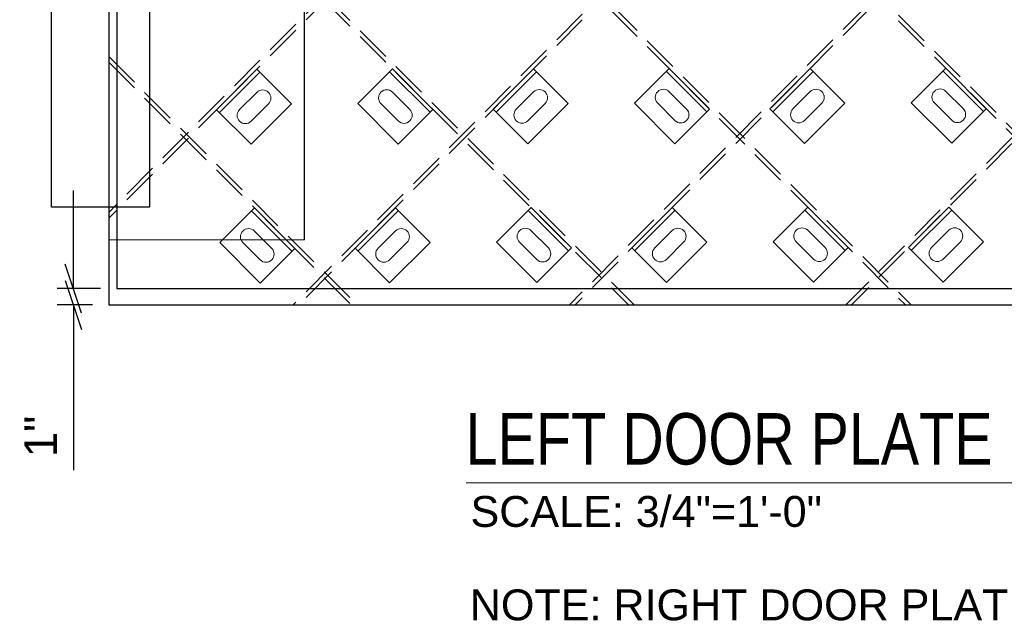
# Model space of a CAD drawing. Header units: inches. Extents: x -178 to 531, y -278 to 101.
# Tile 1 of 19: x -176 to -116, y -278 to -242. Entities that reach past the tile are written whole.
import ezdxf

# ---------------------------------------------------------------- set-up
doc = ezdxf.new("R2010")
doc.units = ezdxf.units.IN
doc.header["$LTSCALE"] = 5
doc.header["$MEASUREMENT"] = 0
doc.linetypes.add('DGN Style 3', pattern=[0.621993, 0.444281, -0.177712])
for name, color, linetype, lineweight in [('G-ANN-TTLB', 7, 'Continuous', 0), ('G-ANNO-DIM', 1, 'Continuous', 0), ('G-ANNO-TEXT', 7, 'Continuous', 30), ('S-BRAC-DIA~', 5, 'Continuous', 30), ('S-FSTN-MISC', 12, 'Continuous', 13), ('S-STIF-LONG', 3, 'Continuous', 30), ('S-STIF-TRAN', 3, 'Continuous', 30)]:
    doc.layers.add(name, color=color, linetype=linetype, lineweight=lineweight)
doc.styles.add("3 4 1'-0", font='arial.ttf', dxfattribs={"height": 2})
doc.styles.get("Standard").update_dxf_attribs({"font": 'txt.shx'})
doc.styles.add('SUBTITLE 4.7625', font='romans.shx', dxfattribs={"width": 0.8, "height": 187.5})
doc.dimstyles.new("3 4 1'-0", dxfattribs={"dimtxt": 2, "dimasz": 3, "dimexe": 1, "dimexo": 1, "dimgap": 1, "dimtad": 1, "dimdec": 4, "dimzin": 15, "dimdsep": 46, "dimlunit": 4, "dimtxsty": "3 4 1'-0", "dimblk": '_Oblique_0.3', "dimcen": 0.09, "dimadec": 4, "dimazin": 3, "dimtfac": 1, "dimtdec": 4, "dimtofl": 0, "dimtmove": 0, "dimatfit": 3, "dimfxl": 1, "dimfrac": 2, "dimtolj": 1, "dimtzin": 15, "dimarcsym": 0})

# ---------------------------------------------------------------- blocks, each defined once
blk = doc.blocks.new('_Oblique_0.3')
at = {"color": 0, "linetype": 'ByBlock', "lineweight": -2}
for p, q in [((0, 0), (-1, 0)), ((0.5, 0.167), (-0.5, -0.167))]:
    blk.add_line(p, q, dxfattribs=at)
blk = doc.blocks.new('*D1009')
at = {"layer": 'Defpoints', "color": 0, "lineweight": 0, "transparency": 16777216}
for p in [(-169.971, -257.969), (-172.637, -258.969), (-170.471, -258.969)]:
    blk.add_point(p, dxfattribs=at)
at = {"layer": 'G-ANNO-DIM', "color": 0, "lineweight": -2, "transparency": 16777216}
for p, q in [((-172.637, -254.969), (-172.637, -251.969)), ((-170.971, -257.969), (-173.637, -257.969)), ((-171.471, -258.969), (-173.637, -258.969)), ((-172.637, -261.969), (-172.637, -269.079))]:
    blk.add_line(p, q, dxfattribs=at)
at = {"layer": 'G-ANNO-DIM', "color": 0, "lineweight": -2, "transparency": 16777216, "xscale": 3, "yscale": 3, "zscale": 3}
for p, rotation in [((-172.637, -257.969), 270), ((-172.637, -258.969), 90)]:
    blk.add_blockref('_Oblique_0.3', p, dxfattribs=dict(at, rotation=rotation))
at = {"layer": 'G-ANNO-DIM', "color": 0, "transparency": 16777216, "insert": (-174.641, -267.024), "char_height": 2, "attachment_point": 5, "rotation": 90, "style": "3 4 1'-0"}
blk.add_mtext('\\A1;1"', dxfattribs=at)
blk = doc.blocks.new('*U665')
at = {"layer": 'S-FSTN-MISC', "lineweight": 0}
for p, q in [((-0.53, 1.237), (0.53, 0.177)), ((-1.237, 0.53), (-0.177, -0.53))]:
    blk.add_line(p, q, dxfattribs=at)
blk.add_arc((-0.884, 0.884), 0.5, 45, 225, dxfattribs=at)
at = {"layer": 'S-FSTN-MISC', "lineweight": 0, "extrusion": (0, 0, -1)}
blk.add_arc((-0.177, -0.177), 0.5, 135, 315, dxfattribs=at)
blk = doc.blocks.new('*U664')
at = {"layer": 'G-ANNO-DIM', "color": 3}
blk.add_line((-1.75, 1.25), (1.75, 1.25), dxfattribs=at)
at = {"layer": 'G-ANNO-DIM', "color": 3, "flags": 128}
blk.add_lwpolyline([(-1.75, 1.5), (1.75, 1.5), (1.75, -1.5), (-1.75, -1.5), (-1.75, 1.5)], close=True, dxfattribs=at)
at = {"layer": 'S-FSTN-MISC', "lineweight": 0, "rotation": 45}
blk.add_blockref('*U665', (0.5, 0), dxfattribs=at)
blk = doc.blocks.new('*U667')
at = {"layer": 'S-FSTN-MISC', "lineweight": 0}
for p, q in [((-0.53, 1.237), (0.53, 0.177)), ((-1.237, 0.53), (-0.177, -0.53))]:
    blk.add_line(p, q, dxfattribs=at)
blk.add_arc((-0.884, 0.884), 0.5, 45, 225, dxfattribs=at)
at = {"layer": 'S-FSTN-MISC', "lineweight": 0, "extrusion": (0, 0, -1)}
blk.add_arc((-0.177, -0.177), 0.5, 135, 315, dxfattribs=at)
blk = doc.blocks.new('*U666')
at = {"layer": 'G-ANNO-DIM', "color": 3}
blk.add_line((-1.75, 1.25), (1.75, 1.25), dxfattribs=at)
at = {"layer": 'G-ANNO-DIM', "color": 3, "flags": 128}
blk.add_lwpolyline([(-1.75, 1.5), (1.75, 1.5), (1.75, -1.5), (-1.75, -1.5), (-1.75, 1.5)], close=True, dxfattribs=at)
at = {"layer": 'S-FSTN-MISC', "lineweight": 0, "rotation": 45}
blk.add_blockref('*U667', (0.5, 0), dxfattribs=at)
blk = doc.blocks.new('*U669')
at = {"layer": 'S-FSTN-MISC', "lineweight": 0}
for p, q in [((-0.53, 1.237), (0.53, 0.177)), ((-1.237, 0.53), (-0.177, -0.53))]:
    blk.add_line(p, q, dxfattribs=at)
blk.add_arc((-0.884, 0.884), 0.5, 45, 225, dxfattribs=at)
at = {"layer": 'S-FSTN-MISC', "lineweight": 0, "extrusion": (0, 0, -1)}
blk.add_arc((-0.177, -0.177), 0.5, 135, 315, dxfattribs=at)
blk = doc.blocks.new('*U668')
at = {"layer": 'G-ANNO-DIM', "color": 3}
blk.add_line((-1.75, 1.25), (1.75, 1.25), dxfattribs=at)
at = {"layer": 'G-ANNO-DIM', "color": 3, "flags": 128}
blk.add_lwpolyline([(-1.75, 1.5), (1.75, 1.5), (1.75, -1.5), (-1.75, -1.5), (-1.75, 1.5)], close=True, dxfattribs=at)
at = {"layer": 'S-FSTN-MISC', "lineweight": 0, "rotation": 45}
blk.add_blockref('*U669', (0.5, 0), dxfattribs=at)
blk = doc.blocks.new('*U671')
at = {"layer": 'S-FSTN-MISC', "lineweight": 0}
for p, q in [((-0.53, 1.237), (0.53, 0.177)), ((-1.237, 0.53), (-0.177, -0.53))]:
    blk.add_line(p, q, dxfattribs=at)
blk.add_arc((-0.884, 0.884), 0.5, 45, 225, dxfattribs=at)
at = {"layer": 'S-FSTN-MISC', "lineweight": 0, "extrusion": (0, 0, -1)}
blk.add_arc((-0.177, -0.177), 0.5, 135, 315, dxfattribs=at)
blk = doc.blocks.new('*U670')
at = {"layer": 'G-ANNO-DIM', "color": 3}
blk.add_line((-1.75, 1.25), (1.75, 1.25), dxfattribs=at)
at = {"layer": 'G-ANNO-DIM', "color": 3, "flags": 128}
blk.add_lwpolyline([(-1.75, 1.5), (1.75, 1.5), (1.75, -1.5), (-1.75, -1.5), (-1.75, 1.5)], close=True, dxfattribs=at)
at = {"layer": 'S-FSTN-MISC', "lineweight": 0, "rotation": 45}
blk.add_blockref('*U671', (0.5, 0), dxfattribs=at)
blk = doc.blocks.new('*U673')
at = {"layer": 'S-FSTN-MISC', "lineweight": 0}
for p, q in [((-0.53, 1.237), (0.53, 0.177)), ((-1.237, 0.53), (-0.177, -0.53))]:
    blk.add_line(p, q, dxfattribs=at)
blk.add_arc((-0.884, 0.884), 0.5, 45, 225, dxfattribs=at)
at = {"layer": 'S-FSTN-MISC', "lineweight": 0, "extrusion": (0, 0, -1)}
blk.add_arc((-0.177, -0.177), 0.5, 135, 315, dxfattribs=at)
blk = doc.blocks.new('*U672')
at = {"layer": 'G-ANNO-DIM', "color": 3}
blk.add_line((-1.75, 1.25), (1.75, 1.25), dxfattribs=at)
at = {"layer": 'G-ANNO-DIM', "color": 3, "flags": 128}
blk.add_lwpolyline([(-1.75, 1.5), (1.75, 1.5), (1.75, -1.5), (-1.75, -1.5), (-1.75, 1.5)], close=True, dxfattribs=at)
at = {"layer": 'S-FSTN-MISC', "lineweight": 0, "rotation": 45}
blk.add_blockref('*U673', (0.5, 0), dxfattribs=at)
blk = doc.blocks.new('*U685')
at = {"layer": 'S-FSTN-MISC', "lineweight": 0}
for p, q in [((-0.53, 1.237), (0.53, 0.177)), ((-1.237, 0.53), (-0.177, -0.53))]:
    blk.add_line(p, q, dxfattribs=at)
blk.add_arc((-0.884, 0.884), 0.5, 45, 225, dxfattribs=at)
at = {"layer": 'S-FSTN-MISC', "lineweight": 0, "extrusion": (0, 0, -1)}
blk.add_arc((-0.177, -0.177), 0.5, 135, 315, dxfattribs=at)
blk = doc.blocks.new('*U684')
at = {"layer": 'G-ANNO-DIM', "color": 3}
blk.add_line((-1.75, 1.25), (1.75, 1.25), dxfattribs=at)
at = {"layer": 'G-ANNO-DIM', "color": 3, "flags": 128}
blk.add_lwpolyline([(-1.75, 1.5), (1.75, 1.5), (1.75, -1.5), (-1.75, -1.5), (-1.75, 1.5)], close=True, dxfattribs=at)
at = {"layer": 'S-FSTN-MISC', "lineweight": 0, "rotation": 45}
blk.add_blockref('*U685', (0.5, 0), dxfattribs=at)
blk = doc.blocks.new('*U977')
at = {"layer": 'S-FSTN-MISC', "lineweight": 0}
for p, q in [((-0.53, 1.237), (0.53, 0.177)), ((-1.237, 0.53), (-0.177, -0.53))]:
    blk.add_line(p, q, dxfattribs=at)
blk.add_arc((-0.884, 0.884), 0.5, 45, 225, dxfattribs=at)
at = {"layer": 'S-FSTN-MISC', "lineweight": 0, "extrusion": (0, 0, -1)}
blk.add_arc((-0.177, -0.177), 0.5, 135, 315, dxfattribs=at)
blk = doc.blocks.new('*U976')
at = {"layer": 'G-ANNO-DIM', "color": 3}
blk.add_line((-1.75, 1.25), (1.75, 1.25), dxfattribs=at)
at = {"layer": 'G-ANNO-DIM', "color": 3, "flags": 128}
blk.add_lwpolyline([(-1.75, 1.5), (1.75, 1.5), (1.75, -1.5), (-1.75, -1.5), (-1.75, 1.5)], close=True, dxfattribs=at)
at = {"layer": 'S-FSTN-MISC', "lineweight": 0, "rotation": 45.00000000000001}
blk.add_blockref('*U977', (0.5, 0), dxfattribs=at)
blk = doc.blocks.new('*U987')
at = {"layer": 'S-FSTN-MISC', "lineweight": 0}
for p, q in [((-0.53, 1.237), (0.53, 0.177)), ((-1.237, 0.53), (-0.177, -0.53))]:
    blk.add_line(p, q, dxfattribs=at)
blk.add_arc((-0.884, 0.884), 0.5, 45, 225, dxfattribs=at)
at = {"layer": 'S-FSTN-MISC', "lineweight": 0, "extrusion": (0, 0, -1)}
blk.add_arc((-0.177, -0.177), 0.5, 135, 315, dxfattribs=at)
blk = doc.blocks.new('*U986')
at = {"layer": 'G-ANNO-DIM', "color": 3}
blk.add_line((-1.75, 1.25), (1.75, 1.25), dxfattribs=at)
at = {"layer": 'G-ANNO-DIM', "color": 3, "flags": 128}
blk.add_lwpolyline([(-1.75, 1.5), (1.75, 1.5), (1.75, -1.5), (-1.75, -1.5), (-1.75, 1.5)], close=True, dxfattribs=at)
at = {"layer": 'S-FSTN-MISC', "lineweight": 0, "rotation": 45.00000000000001}
blk.add_blockref('*U987', (0.5, 0), dxfattribs=at)
blk = doc.blocks.new('*U989')
at = {"layer": 'S-FSTN-MISC', "lineweight": 0}
for p, q in [((-0.53, 1.237), (0.53, 0.177)), ((-1.237, 0.53), (-0.177, -0.53))]:
    blk.add_line(p, q, dxfattribs=at)
blk.add_arc((-0.884, 0.884), 0.5, 45, 225, dxfattribs=at)
at = {"layer": 'S-FSTN-MISC', "lineweight": 0, "extrusion": (0, 0, -1)}
blk.add_arc((-0.177, -0.177), 0.5, 135, 315, dxfattribs=at)
blk = doc.blocks.new('*U988')
at = {"layer": 'G-ANNO-DIM', "color": 3}
blk.add_line((-1.75, 1.25), (1.75, 1.25), dxfattribs=at)
at = {"layer": 'G-ANNO-DIM', "color": 3, "flags": 128}
blk.add_lwpolyline([(-1.75, 1.5), (1.75, 1.5), (1.75, -1.5), (-1.75, -1.5), (-1.75, 1.5)], close=True, dxfattribs=at)
at = {"layer": 'S-FSTN-MISC', "lineweight": 0, "rotation": 45.00000000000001}
blk.add_blockref('*U989', (0.5, 0), dxfattribs=at)
blk = doc.blocks.new('*U995')
at = {"layer": 'S-FSTN-MISC', "lineweight": 0}
for p, q in [((-0.53, 1.237), (0.53, 0.177)), ((-1.237, 0.53), (-0.177, -0.53))]:
    blk.add_line(p, q, dxfattribs=at)
blk.add_arc((-0.884, 0.884), 0.5, 45, 225, dxfattribs=at)
at = {"layer": 'S-FSTN-MISC', "lineweight": 0, "extrusion": (0, 0, -1)}
blk.add_arc((-0.177, -0.177), 0.5, 135, 315, dxfattribs=at)
blk = doc.blocks.new('*U994')
at = {"layer": 'G-ANNO-DIM', "color": 3}
blk.add_line((-1.75, 1.25), (1.75, 1.25), dxfattribs=at)
at = {"layer": 'G-ANNO-DIM', "color": 3, "flags": 128}
blk.add_lwpolyline([(-1.75, 1.5), (1.75, 1.5), (1.75, -1.5), (-1.75, -1.5), (-1.75, 1.5)], close=True, dxfattribs=at)
at = {"layer": 'S-FSTN-MISC', "lineweight": 0, "rotation": 45.00000000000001}
blk.add_blockref('*U995', (0.5, 0), dxfattribs=at)
blk = doc.blocks.new('*U997')
at = {"layer": 'S-FSTN-MISC', "lineweight": 0}
for p, q in [((-0.53, 1.237), (0.53, 0.177)), ((-1.237, 0.53), (-0.177, -0.53))]:
    blk.add_line(p, q, dxfattribs=at)
blk.add_arc((-0.884, 0.884), 0.5, 45, 225, dxfattribs=at)
at = {"layer": 'S-FSTN-MISC', "lineweight": 0, "extrusion": (0, 0, -1)}
blk.add_arc((-0.177, -0.177), 0.5, 135, 315, dxfattribs=at)
blk = doc.blocks.new('*U996')
at = {"layer": 'G-ANNO-DIM', "color": 3}
blk.add_line((-1.75, 1.25), (1.75, 1.25), dxfattribs=at)
at = {"layer": 'G-ANNO-DIM', "color": 3, "flags": 128}
blk.add_lwpolyline([(-1.75, 1.5), (1.75, 1.5), (1.75, -1.5), (-1.75, -1.5), (-1.75, 1.5)], close=True, dxfattribs=at)
at = {"layer": 'S-FSTN-MISC', "lineweight": 0, "rotation": 45.00000000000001}
blk.add_blockref('*U997', (0.5, 0), dxfattribs=at)
blk = doc.blocks.new('*U1001')
at = {"layer": 'S-FSTN-MISC', "lineweight": 0}
for p, q in [((-0.53, 1.237), (0.53, 0.177)), ((-1.237, 0.53), (-0.177, -0.53))]:
    blk.add_line(p, q, dxfattribs=at)
blk.add_arc((-0.884, 0.884), 0.5, 45, 225, dxfattribs=at)
at = {"layer": 'S-FSTN-MISC', "lineweight": 0, "extrusion": (0, 0, -1)}
blk.add_arc((-0.177, -0.177), 0.5, 135, 315, dxfattribs=at)
blk = doc.blocks.new('*U1000')
at = {"layer": 'G-ANNO-DIM', "color": 3}
blk.add_line((-1.75, 1.25), (1.75, 1.25), dxfattribs=at)
at = {"layer": 'G-ANNO-DIM', "color": 3, "flags": 128}
blk.add_lwpolyline([(-1.75, 1.5), (1.75, 1.5), (1.75, -1.5), (-1.75, -1.5), (-1.75, 1.5)], close=True, dxfattribs=at)
at = {"layer": 'S-FSTN-MISC', "lineweight": 0, "rotation": 45.00000000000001}
blk.add_blockref('*U1001', (0.5, 0), dxfattribs=at)

msp = doc.modelspace()

# ---------------------------------------------------------------- linework, layer by layer
at = {"layer": 'G-ANN-TTLB', "color": 7, "linetype": 'Continuous', "lineweight": 13}
msp.add_line((-148.56811, -269.85068), (-36.38141, -269.85068), dxfattribs=at)
at = {"layer": 'G-ANNO-TEXT'}
for p, q in [((-169.97092, -220.96881), (-169.97092, -257.96881)), ((-169.97092, -257.96881), (-26.72092, -257.96881))]:
    msp.add_line(p, q, dxfattribs=at)
at = {"layer": 'G-ANNO-TEXT', "lineweight": 0}
msp.add_line((-158.47092, -254.97631), (-170.47092, -254.97631), dxfattribs=at)
at = {"layer": 'G-ANNO-TEXT', "flags": 128}
msp.add_lwpolyline([(-158.47092, -254.97631), (-158.47092, -89.47631), (-170.47092, -89.47631), (-170.47092, -254.97631)], dxfattribs=at)
msp.add_lwpolyline([(-173.97092, -91.47631), (-167.97092, -91.47631), (-167.97092, -252.97631), (-173.97092, -252.97631), (-173.97092, -91.47631)], close=True, dxfattribs=at)
at = {"layer": 'S-BRAC-DIA~'}
for p, q in [((-170.47092, -220.96881), (-170.47092, -258.96881)), ((-170.47092, -258.96881), (-25.22092, -258.96881))]:
    msp.add_line(p, q, dxfattribs=at)
at = {"layer": 'S-STIF-LONG', "color": 1, "linetype": 'DGN Style 3'}
for p, q in [((-170.47092, -192.84542), (-104.34752, -258.96881)), ((-170.47092, -193.19897), (-104.70108, -258.96881)), ((-170.47092, -209.81598), (-121.31809, -258.96881)), ((-170.47092, -210.16953), (-121.67164, -258.96881)), ((-170.47092, -226.78654), (-138.28865, -258.96881)), ((-170.47092, -227.1401), (-138.6422, -258.96881)), ((-170.47092, -243.7571), (-155.25921, -258.96881)), ((-170.47092, -244.11066), (-155.61277, -258.96881))]:
    msp.add_line(p, q, dxfattribs=at)
at = {"layer": 'S-STIF-TRAN', "color": 30, "linetype": 'DGN Style 3'}
for p, q in [((-25.22092, -107.28992), (-170.47092, -253.3004)), ((-25.22092, -107.6444), (-170.47092, -253.65488)), ((-25.22092, -124.30497), (-159.18339, -258.96881)), ((-25.22092, -124.65945), (-158.83076, -258.96881)), ((-25.22092, -141.32002), (-142.25697, -258.96881)), ((-25.22092, -141.32002), (-142.25697, -258.96881)), ((-25.22092, -141.6745), (-141.90433, -258.96881)), ((-25.22092, -141.6745), (-141.90433, -258.96881)), ((-25.22092, -158.33506), (-125.33054, -258.96881)), ((-25.22092, -158.68954), (-124.97791, -258.96881))]:
    msp.add_line(p, q, dxfattribs=at)

# ---------------------------------------------------------------- block references
at = {"layer": 'S-FSTN-MISC', "lineweight": 0}
for name, p, rotation in [('*U684', (-161.57356, -246.83778), 45), ('*U996', (-152.91146, -246.82087), 315), ('*U672', (-144.62512, -246.81566), 45), ('*U988', (-135.96302, -246.79874), 315), ('*U668', (-127.67668, -246.79353), 45), ('*U976', (-119.01459, -246.77662), 315), ('*U1000', (-161.37459, -255.3283), 315), ('*U670', (-153.08825, -255.32309), 45), ('*U994', (-144.42615, -255.30618), 315), ('*U666', (-136.13981, -255.30097), 45), ('*U986', (-127.47771, -255.28405), 315), ('*U664', (-119.19137, -255.27884), 45)]:
    msp.add_blockref(name, p, dxfattribs=dict(at, rotation=rotation))

# ---------------------------------------------------------------- texts
at = {"layer": 'G-ANN-TTLB', "color": 7, "linetype": 'Continuous', "lineweight": 13, "insert": (-148.6034, -268.78509), "char_height": 3.1496063, "attachment_point": 7, "line_spacing_factor": 0.72, "style": 'SUBTITLE 4.7625'}
msp.add_mtext('\\fArial|b0|i0|c00|p39;LEFT DOOR PLATE ELEVATION "INSIDE VIEW"', dxfattribs=at)
at = {"layer": 'G-ANN-TTLB', "color": 7, "linetype": 'Continuous', "lineweight": 0, "char_height": 1.8897638, "attachment_point": 8, "line_spacing_factor": 0.72}
for s, insert in [('\\fArial|b0|i0|c00|p39;SCALE: 3/4"=1\'-0"', (-137.54952, -272.58275)), ('\\fArial|b0|i0|c00|p39;NOTE: RIGHT DOOR PLATE ELEVATION IS THE SAME AS THE LEFT', (-105.74863, -278.30288))]:
    msp.add_mtext(s, dxfattribs=dict(at, insert=insert))

# ---------------------------------------------------------------- dimensions: what is measured, and where the dimension line sits
at = {"layer": 'G-ANNO-DIM'}
dim = msp.add_linear_dim(base=(-172.63658, -258.96881), p1=(-169.97092, -257.96881), p2=(-170.47092, -258.96881), angle=270, dimstyle="3 4 1'-0", dxfattribs=at)
dim.commit()
dim.dimension.update_dxf_attribs({"geometry": '*D1009', "text_midpoint": (-172.63658, -267.02407), "dimtype": 160})

doc.saveas('drawing.dxf')
